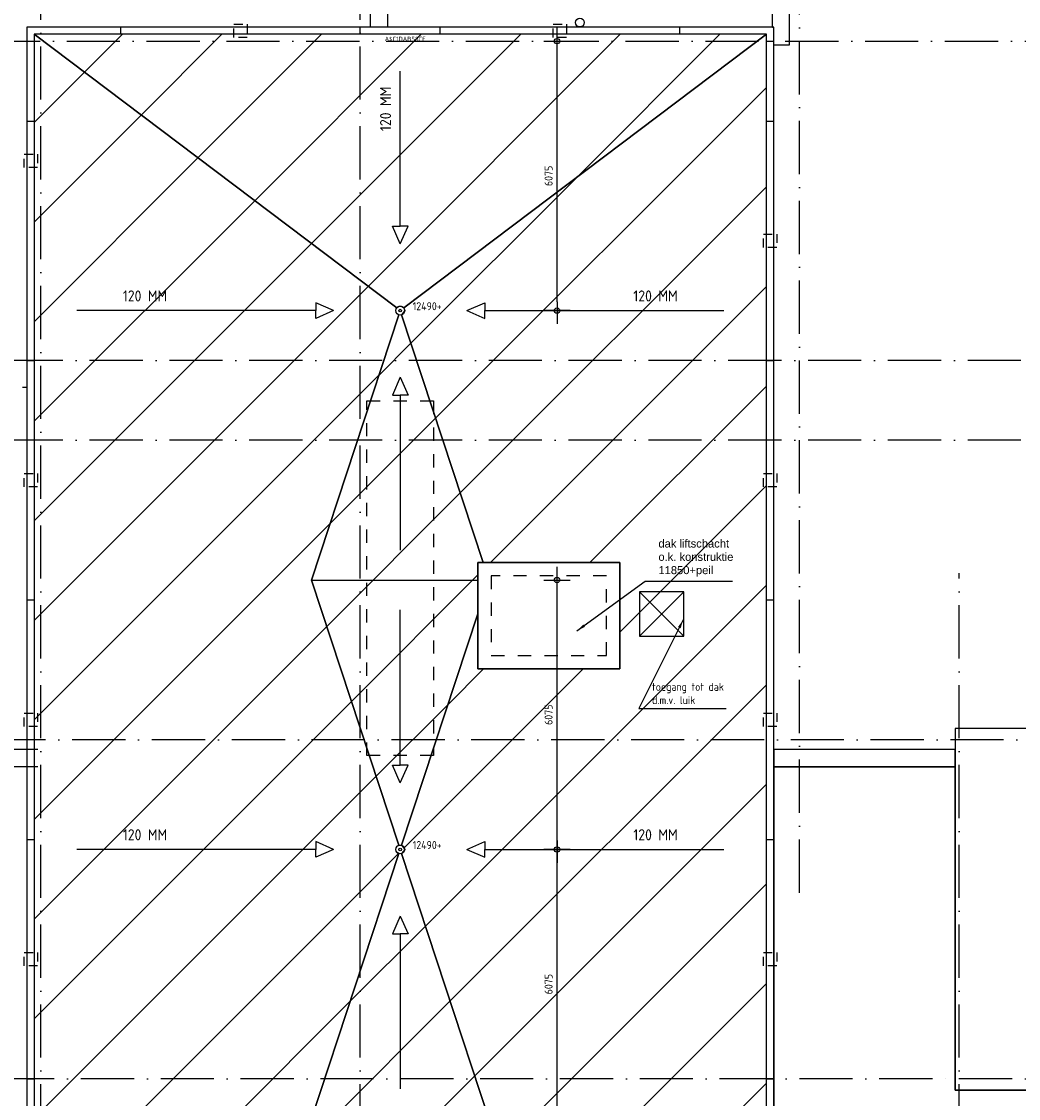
# Model space of a CAD drawing. Extents: x -9573 to 237800, y 0 to 168200.
# Tile 29 of 37: x 117822 to 140299, y 78140 to 102423. Entities that reach past the tile are written whole.
import ezdxf

# ---------------------------------------------------------------- set-up
doc = ezdxf.new("R2010")
doc.units = 0
doc.header["$LTSCALE"] = 200
for name, pattern in [('DASHDOT', [9, 6, -1.5, 0, -1.5]), ('DASHED', [3, 1.5, -1.5]), ('HIDDEN', [2, 1, -1])]:
    doc.linetypes.add(name, pattern=pattern)
doc.layers.get('0').update_dxf_attribs({"linetype": 'CONTINUOUS'})
doc.layers.get('DEFPOINTS').update_dxf_attribs({"linetype": 'CONTINUOUS'})
for name, color, linetype in [('AL$1----_ALGEMEEN', 7, 'CONTINUOUS'), ('AL$1----_MAATVOERING', 7, 'CONTINUOUS'), ('AL$1----_TEKST', 7, 'CONTINUOUS'), ('AL$7----_STRAMIEN', 1, 'DASHDOT'), ('AL27----_DAKEN', 7, 'CONTINUOUS'), ('AL27---_DAKAFSCHOT', 7, 'CONTINUOUS'), ('AL32----_BINNENKOZ', 7, 'CONTINUOUS'), ('ALN-----_BLOCKNAAM', 2, 'CONTINUOUS'), ('BL$4----', 7, 'CONTINUOUS'), ('RUIMTEOMTREK', 2, 'CONTINUOUS')]:
    doc.layers.add(name, color=color, linetype=linetype)
doc.styles.get("Standard").update_dxf_attribs({"font": 'ISOCP'})
doc.dimstyles.new('018STIP100UIT', dxfattribs={"dimscale": 100, "dimtxt": 1.8, "dimasz": 2, "dimexe": 2, "dimexo": 3, "dimgap": 1, "dimtad": 1, "dimdec": 4, "dimrnd": 1, "dimtxsty": 'STANDARD', "dimblk": 'MSTR3', "dimblk1": 'MSTR3', "dimblk2": 'MSTR3', "dimsah": 1, "dimcen": 3, "dimdle": 1.25, "dimse1": 1, "dimse2": 1, "dimclrd": 256, "dimclre": 1, "dimclrt": 7, "dimazin": 3, "dimtfac": 0.75, "dimtdec": 4, "dimtix": 1, "dimtmove": 0, "dimatfit": 3, "dimtvp": 1.5, "dimtolj": 1, "dimtzin": 0})
doc.dimstyles.new('025RADI100UIT', dxfattribs={"dimscale": 100, "dimtxt": 2.5, "dimasz": 2, "dimexe": 2, "dimexo": 3, "dimgap": 1, "dimtad": 1, "dimdec": 4, "dimrnd": 1, "dimtxsty": 'STANDARD', "dimcen": 3, "dimdle": 1.25, "dimse1": 1, "dimse2": 1, "dimclrd": 7, "dimclre": 1, "dimazin": 3, "dimtfac": 0.75, "dimtdec": 4, "dimtofl": 0, "dimtmove": 0, "dimatfit": 3, "dimtvp": 1.5, "dimtolj": 1, "dimtzin": 0})

# ---------------------------------------------------------------- blocks, each defined once
blk = doc.blocks.new('MSTR3')
at = {"color": 0, "linetype": 'CONTINUOUS'}
for p, q in [((0, 1.5), (0, 0)), ((-1, 0), (0, 0)), ((0, 0), (0, -1.5)), ((0, 0), (1.5, 0))]:
    blk.add_line(p, q, dxfattribs=at)
blk.add_circle((0, 0), 0.3, dxfattribs=at)
blk = doc.blocks.new('*D15')
at = {"linetype": 'BYBLOCK'}
blk.add_line((129895, 77880), (129895, 83555), dxfattribs=at)
at = {"layer": 'DEFPOINTS', "color": 0, "linetype": 'BYBLOCK'}
for p in [(126360, 83755), (129895, 83755), (128360, 77680)]:
    blk.add_point(p, dxfattribs=at)
at = {"linetype": 'BYBLOCK', "xscale": 200, "yscale": 200, "zscale": 200}
for p, rotation in [((129895, 83755), 90), ((129895, 77680), 270)]:
    blk.add_blockref('MSTR3', p, dxfattribs=dict(at, rotation=rotation))
at = {"color": 7, "linetype": 'BYBLOCK', "insert": (129705, 80718), "char_height": 180, "attachment_point": 5, "rotation": 90}
blk.add_mtext('\\A1;6075', dxfattribs=at)
blk = doc.blocks.new('*D16')
at = {"linetype": 'BYBLOCK'}
blk.add_line((129895, 83955), (129895, 89630), dxfattribs=at)
at = {"layer": 'DEFPOINTS', "color": 0, "linetype": 'BYBLOCK'}
for p in [(128360, 89830), (129895, 89830), (126360, 83755)]:
    blk.add_point(p, dxfattribs=at)
at = {"linetype": 'BYBLOCK', "xscale": 200, "yscale": 200, "zscale": 200}
for p, rotation in [((129895, 89830), 90), ((129895, 83755), 270)]:
    blk.add_blockref('MSTR3', p, dxfattribs=dict(at, rotation=rotation))
at = {"color": 7, "linetype": 'BYBLOCK', "insert": (129705, 86793), "char_height": 180, "attachment_point": 5, "rotation": 90}
blk.add_mtext('\\A1;6075', dxfattribs=at)
blk = doc.blocks.new('*D17')
at = {"linetype": 'BYBLOCK'}
blk.add_line((129895, 96105), (129895, 101780), dxfattribs=at)
at = {"layer": 'DEFPOINTS', "color": 0, "linetype": 'BYBLOCK'}
for p in [(125460, 101980), (129895, 101980), (126360, 95905)]:
    blk.add_point(p, dxfattribs=at)
at = {"linetype": 'BYBLOCK', "xscale": 200, "yscale": 200, "zscale": 200}
for p, rotation in [((129895, 101980), 90), ((129895, 95905), 270)]:
    blk.add_blockref('MSTR3', p, dxfattribs=dict(at, rotation=rotation))
at = {"color": 7, "linetype": 'BYBLOCK', "insert": (129705, 98943), "char_height": 180, "attachment_point": 5, "rotation": 90}
blk.add_mtext('\\A1;6075', dxfattribs=at)
blk = doc.blocks.new('A$C1DAB58CE')
at = {"layer": 'AL27---_DAKAFSCHOT'}
blk.add_circle((4400, 420), 100, dxfattribs=at)
at = {"layer": 'ALN-----_BLOCKNAAM', "linetype": 'CONTINUOUS'}
blk.add_text('A$C1DAB58CE', height=100, dxfattribs=at).set_placement((0, 0))

msp = doc.modelspace()

# ---------------------------------------------------------------- hatches: boundary and pattern name
at = {"layer": 'BL$4----'}
h = msp.add_hatch(dxfattribs=at)
h.set_pattern_fill('ANSI31', color=256, scale=500, style=0)
h.paths.add_polyline_path([(118105.29813, 102135.22757), (126360.29813, 95905.40396), (124360.29813, 89830.40396), (126360.29813, 83755.40396), (124360.29813, 77680.40396), (126360.29813, 71605.40396), (124360.29813, 65530.40396), (126360.29813, 59455.40396), (118105.29813, 53225.58036)])
h = msp.add_hatch(dxfattribs=at)
h.set_pattern_fill('ANSI31', color=256, scale=500, style=0)
h.paths.add_polyline_path([(118105.29813, 102135.22757), (134614.94534, 102135.22757), (126360.29813, 95905.40396)])
h = msp.add_hatch(dxfattribs=at)
h.set_pattern_fill('ANSI31', color=256, scale=500, style=0)
h.paths.add_polyline_path([(128110.29813, 89070.85257), (126391.56889, 83850.21251), (126460.29813, 83755.22757), (126391.56889, 83660.24262), (128360.29813, 77680.22757), (126391.56889, 71700.21251), (126460.29813, 71605.22757), (126391.56889, 71510.24262), (128360.29813, 65530.22757), (126391.56889, 59550.21251), (126460.29813, 59455.22757), (126440.1175, 59394.98748), (134614.94534, 53225.58036), (134614.94534, 102135.05117), (126440.1175, 95965.46765), (126460.29813, 95905.22757), (126391.56889, 95810.24262), (128230.1989, 90225.40396), (131310.29813, 90225.40396), (131310.29813, 87825.40396), (128110.29813, 87825.40396)])
h = msp.add_hatch(dxfattribs=at)
h.set_pattern_fill('ANSI31', color=256, scale=500, style=0)
h.paths.add_polyline_path([(126329.02737, 95810.24262), (124360.29813, 89830.22757), (126329.02737, 83850.21251), (126360.29813, 83855.22757), (126391.56889, 83850.21251), (128110.29813, 89070.85257), (128110.29813, 90225.40396), (128230.1989, 90225.40396), (126391.56889, 95810.24262), (126360.29813, 95805.22757)])
h = msp.add_hatch(dxfattribs=at)
h.set_pattern_fill('ANSI31', color=256, scale=500, style=0)
edge = h.paths.add_edge_path()
edge.add_arc((126360.29813, 83755.22757), 100, 251.777519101, 288.222480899, ccw=False)
edge.add_line((126329.02737, 83660.24262), (124360.29813, 77680.22757))
edge.add_line((124360.29813, 77680.22757), (128360.29813, 77680.22757))
edge.add_line((128360.29813, 77680.22757), (126391.56889, 83660.24262))
edge = h.paths.add_edge_path()
edge.add_arc((126360.29813, 71605.22757), 100, 71.777519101, 108.222480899)
edge.add_line((126329.02737, 71700.21251), (124360.29813, 77680.22757))
edge.add_line((124360.29813, 77680.22757), (128360.29813, 77680.22757))
edge.add_line((128360.29813, 77680.22757), (126391.56889, 71700.21251))

# ---------------------------------------------------------------- linework, layer by layer
at = {"layer": 'AL$1----_ALGEMEEN', "linetype": 'DASHED'}
msp.add_lwpolyline([(127110.12174, 93870.40396), (127110.12174, 85870.40396), (125610.12174, 85870.40396), (125610.12174, 93870.40396)], close=True, dxfattribs=at)
at = {"layer": 'AL$7----_STRAMIEN', "color": 1}
for points in [[(118260.29813, 48460.58036), (118260.29813, 124517.90623)], [(125460.29813, 48460.58036), (125460.29813, 124517.90623)], [(135360.29813, 82780.58036), (135360.29813, 124517.90623)], [(-5367.20421, 101980.58036), (233965.12151, 101980.58036)], [(233960.29813, 94780.58036), (-5367.20421, 94780.58036)], [(233960.29813, 92980.58036), (-5367.20421, 92980.58036)], [(233568.74068, 86230.58036), (-2089.62728, 86230.58036)], [(188760.29813, 78580.58036), (138360.29813, 78580.58036), (113714.55487, 78580.58036)]]:
    msp.add_lwpolyline(points, dxfattribs=at)
at = {"layer": 'AL$7----_STRAMIEN'}
msp.add_lwpolyline([(138960.29813, 48460.58036), (138960.29813, 89983.97062)], dxfattribs=at)
at = {"layer": 'AL27----_DAKEN', "color": 1}
for points in [[(118190.79806, 85620.58036), (92450.29813, 85620.58036), (92450.29813, 119990.58036), (126070.29813, 119990.58036), (126070.29813, 102300.58035)], [(134770.29806, 102290.58033), (134750.29813, 102290.58033), (134750.29813, 119990.58036), (168370.29813, 119990.58036), (168370.29813, 102290.58033), (168350.29806, 102290.58033)], [(118190.79806, 86010.58036), (92840.29813, 86010.58036), (92840.29813, 119600.58036), (125680.29813, 119600.58036), (125680.29813, 102300.58035)], [(134770.29806, 101900.58033), (135140.29813, 101900.58033), (135140.29813, 119600.58036), (167980.29813, 119600.58036), (167980.29813, 101900.58033), (168350.29806, 101900.58033)]]:
    msp.add_lwpolyline(points, dxfattribs=at)
at = {"layer": 'AL27----_DAKEN', "color": 4}
for points in [[(117940.29813, 102300.22757), (117940.29813, 53060.58036), (134779.94534, 53060.58036), (134779.94534, 102300.22757)], [(118105.29813, 102135.22757), (118105.29813, 53225.58036), (134614.94534, 53225.58036), (134614.94534, 102135.22757)]]:
    msp.add_lwpolyline(points, close=True, dxfattribs=at)
for points in [[(120060.29813, 102135.22757), (120060.29813, 102290.40396)], [(125460.29813, 102135.22757), (125460.29813, 102290.40396)], [(127260.29813, 102135.22757), (127260.29813, 102290.40396)], [(132660.29813, 102135.22757), (132660.29813, 102290.40396)], [(117950.12174, 101980.40396), (118105.29813, 101980.40396)], [(134614.94534, 101980.40396), (134770.12174, 101980.40396)], [(117950.12174, 100180.40396), (118105.29813, 100180.40396)], [(134614.94534, 100180.40396), (134770.12174, 100180.40396)], [(117950.12174, 94780.40396), (118105.29813, 94780.40396)], [(134614.94534, 94780.40396), (134770.12174, 94780.40396)], [(117950.12174, 89380.40396), (118105.29813, 89380.40396)], [(134614.94534, 89380.40396), (134770.12174, 89380.40396)], [(117950.12174, 83980.40396), (118105.29813, 83980.40396)], [(134614.94534, 83980.40396), (134770.12174, 83980.40396)], [(117950.12174, 78580.40396), (118105.29813, 78580.40396)], [(134614.94534, 78580.40396), (134770.12174, 78580.40396)]]:
    msp.add_lwpolyline(points, dxfattribs=at)
at = {"layer": 'AL27----_DAKEN', "color": 1, "linetype": 'HIDDEN'}
for points in [[(122610.29813, 102062.81577), (122610.29813, 102362.81577), (122910.29813, 102362.81577), (122910.29813, 102062.81577)], [(129810.29813, 102062.81577), (129810.29813, 102362.81577), (130110.29813, 102362.81577), (130110.29813, 102062.81577)], [(118182.62174, 99130.40396), (117882.62174, 99130.40396), (117882.62174, 99430.40396), (118182.62174, 99430.40396)], [(134847.44534, 97330.40396), (134547.44534, 97330.40396), (134547.44534, 97630.40396), (134847.44534, 97630.40396)], [(118182.62174, 91930.40396), (117882.62174, 91930.40396), (117882.62174, 92230.40396), (118182.62174, 92230.40396)], [(134847.44534, 91930.40396), (134547.44534, 91930.40396), (134547.44534, 92230.40396), (134847.44534, 92230.40396)], [(118182.62174, 86530.40396), (117882.62174, 86530.40396), (117882.62174, 86830.40396), (118182.62174, 86830.40396)], [(134847.44534, 86530.40396), (134547.44534, 86530.40396), (134547.44534, 86830.40396), (134847.44534, 86830.40396)], [(118182.62174, 81130.40396), (117882.62174, 81130.40396), (117882.62174, 81430.40396), (118182.62174, 81430.40396)], [(134847.44534, 81130.40396), (134547.44534, 81130.40396), (134547.44534, 81430.40396), (134847.44534, 81430.40396)]]:
    msp.add_lwpolyline(points, close=True, dxfattribs=at)
at = {"layer": 'AL27----_DAKEN'}
for points in [[(126360.29813, 97808.92347), (126360.29813, 101305.46167)], [(126360.29813, 97408.92347), (126184.24083, 97808.92347), (126360.29813, 97808.92347)], [(126360.29813, 97408.92347), (126536.35542, 97808.92347), (126360.29813, 97808.92347)], [(124856.77862, 95905.40396), (124456.77862, 96081.46126), (124456.77862, 95905.40396)], [(127863.81764, 95905.40396), (128263.81764, 96081.46126), (128263.81764, 95905.40396)], [(124456.77862, 95905.40396), (119065.99072, 95905.40396)], [(124856.77862, 95905.40396), (124456.77862, 95729.34666), (124456.77862, 95905.40396)], [(127863.81764, 95905.40396), (128263.81764, 95729.34666), (128263.81764, 95905.40396)], [(128263.81764, 95905.40396), (133654.60554, 95905.40396)], [(126360.29813, 94401.88445), (126184.24083, 94001.88445), (126360.29813, 94001.88445)], [(126360.29813, 94401.88445), (126536.35542, 94001.88445), (126360.29813, 94001.88445)], [(126360.29813, 94001.88445), (126360.29813, 90505.34625)], [(131755.09701, 89563.5375), (132755.09701, 88563.5375)], [(132755.09701, 89563.5375), (131755.09701, 88563.5375)], [(126360.29813, 85658.92347), (126360.29813, 89155.46167)], [(126360.29813, 85258.92347), (126184.24083, 85658.92347), (126360.29813, 85658.92347)], [(126360.29813, 85258.92347), (126536.35542, 85658.92347), (126360.29813, 85658.92347)], [(124856.77862, 83755.40396), (124456.77862, 83931.46126), (124456.77862, 83755.40396)], [(127863.81764, 83755.40396), (128263.81764, 83931.46126), (128263.81764, 83755.40396)], [(124456.77862, 83755.40396), (119065.99072, 83755.40396)], [(124856.77862, 83755.40396), (124456.77862, 83579.34666), (124456.77862, 83755.40396)], [(127863.81764, 83755.40396), (128263.81764, 83579.34666), (128263.81764, 83755.40396)], [(128263.81764, 83755.40396), (133654.60554, 83755.40396)], [(126360.29813, 82251.88445), (126184.24083, 81851.88445), (126360.29813, 81851.88445)], [(126360.29813, 82251.88445), (126536.35542, 81851.88445), (126360.29813, 81851.88445)], [(126360.29813, 81851.88445), (126360.29813, 78355.34625)]]:
    msp.add_lwpolyline(points, dxfattribs=at)
at = {"layer": 'AL27----_DAKEN', "color": 1, "linetype": 'HIDDEN'}
msp.add_lwpolyline([(117440.29813, 94180.40396), (117940.29813, 94180.40396)], dxfattribs=at)
at = {"layer": 'AL27----_DAKEN'}
for points in [[(128110.29813, 87825.40396), (131310.29813, 87825.40396), (131310.29813, 90225.40396), (128110.29813, 90225.40396)], [(131755.09701, 89563.5375), (131755.09701, 88563.5375), (132755.09701, 88563.5375), (132755.09701, 89563.5375)]]:
    msp.add_lwpolyline(points, close=True, dxfattribs=at)
at = {"layer": 'AL27----_DAKEN', "color": 1, "linetype": 'DASHED'}
msp.add_lwpolyline([(128410.29813, 88125.40396), (131010.29813, 88125.40396), (131010.29813, 89925.40396), (128410.29813, 89925.40396)], close=True, dxfattribs=at)
at = {"layer": 'AL27----_DAKEN', "color": 1}
for points in [[(138870.29813, 86480.40396), (138870.29813, 78330.40396), (164250.29813, 78330.40396), (164250.29813, 86480.40396)], [(134779.94534, 86010.40396), (134779.94534, 85620.40396), (138870.29813, 85620.40396), (138870.29813, 86010.40396)]]:
    msp.add_lwpolyline(points, close=True, dxfattribs=at)
at = {"layer": 'AL27---_DAKAFSCHOT', "color": 1}
msp.add_line((124360.29813, 89830.22757), (128110.29813, 89830.22757), dxfattribs=at)
for points in [[(126329.02737, 83660.24262, -0.3238467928), (126260.29813, 83755.22757, -0.3238467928), (126329.02737, 83850.21251), (124360.29813, 89830.22757), (126329.02737, 95810.24262, -0.3238467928), (126260.29813, 95905.22757, -0.163043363), (126280.47752, 95965.46601), (118105.29813, 102135.05117), (118105.29813, 53225.40396), (126280.47752, 59394.98912, -0.163043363), (126260.29813, 59455.22757, -0.3238467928), (126329.02737, 59550.21251), (124360.29813, 65530.22757), (126329.02737, 71510.24262, -0.3238467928), (126260.29813, 71605.22757, -0.3238467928), (126329.02737, 71700.21251), (124360.29813, 77680.22757)], [(134614.94534, 102135.05117), (118105.29813, 102135.05117), (126280.47752, 95965.46601, -0.4981300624), (126440.1175, 95965.46765)], [(126391.56889, 83660.24262, -0.1603752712), (126329.02737, 83660.24262), (124360.29813, 77680.22757), (128360.29813, 77680.22757)]]:
    msp.add_lwpolyline(points, format="xyb", close=True, dxfattribs=at)
for points in [[(128110.29813, 89070.85257), (126391.56889, 83850.21251), (126460.29813, 83755.22757), (126391.56889, 83660.24262), (128360.29813, 77680.22757), (126391.56889, 71700.21251), (126460.29813, 71605.22757), (126391.56889, 71510.24262), (128360.29813, 65530.22757), (126391.56889, 59550.21251), (126460.29813, 59455.22757), (126440.1175, 59394.98748), (134614.94534, 53225.58036), (134614.94534, 102135.05117), (126440.1175, 95965.46765), (126460.29813, 95905.22757), (126391.56889, 95810.24262), (128230.1989, 90225.40396), (131310.29813, 90225.40396), (131310.29813, 87825.40396), (128110.29813, 87825.40396)], [(126329.02737, 95810.24262), (124360.29813, 89830.22757), (126329.02737, 83850.21251), (126360.29813, 83855.22757), (126391.56889, 83850.21251), (128110.29813, 89070.85257), (128110.29813, 90225.40396), (128230.1989, 90225.40396), (126391.56889, 95810.24262), (126360.29813, 95805.22757)]]:
    msp.add_lwpolyline(points, close=True, dxfattribs=at)
at = {"layer": 'AL27---_DAKAFSCHOT', "color": 4}
for centre in [(126360.29813, 95905.22757), (126360.29813, 83755.22757)]:
    msp.add_circle(centre, 100, dxfattribs=at)
at = {"layer": 'AL27---_DAKAFSCHOT'}
for centre in [(126360.29813, 95905.22757), (126360.29813, 83755.22757)]:
    msp.add_circle(centre, 30, dxfattribs=at)
at = {"layer": 'RUIMTEOMTREK'}
msp.add_lwpolyline([(134779.94534, 85620.40396), (134779.94534, 54580.40396), (168340.29813, 54580.40396), (168340.29813, 85620.40396), (164250.29813, 85620.40396), (164250.29813, 78330.40396), (138870.29813, 78330.40396), (138870.29813, 85620.40396)], close=True, dxfattribs=at)

# ---------------------------------------------------------------- block references
at = {"layer": 'AL32----_BINNENKOZ'}
msp.add_blockref('A$C1DAB58CE', (126010.29835, 101980.58025), dxfattribs=at)

# ---------------------------------------------------------------- texts
at = {"layer": 'AL$1----_MAATVOERING', "color": 7, "char_height": 180, "attachment_point": 4}
for s, insert in [('\\A1;\\fArial|b0|i0|c0|p34;dak liftschacht\\Po.k. konstruktie\\P11850+peil', (132181.50977, 90325.82225)), ('\\A1;\\fArial|b0|i0|c0|p34;dak liftschacht\\Po.k. konstruktie\\P11850+peil', (132181.50977, 90325.82225)), ('\\A1;\\fArial|b0|i0|c0|p34;dak liftschacht\\Po.k. konstruktie\\P11850+peil', (132181.50977, 90325.82225)), ('toegang tot dak\\Pd.m.v. luik', (132038.25256, 87271.54291))]:
    msp.add_mtext(s, dxfattribs=dict(at, insert=insert))
at = {"layer": 'AL$1----_TEKST', "color": 4}
for p in [(126641.16945, 95914.3549), (126641.16945, 83764.3549)]:
    msp.add_text('12490+', height=180, dxfattribs=at).set_placement(p)
at = {"layer": 'AL27----_DAKEN', "insert": (125904.84771, 100954.87773), "char_height": 250, "width": 1902.82, "attachment_point": 3, "rotation": 90}
msp.add_mtext('120 MM', dxfattribs=at)
at = {"layer": 'AL27----_DAKEN', "char_height": 250, "width": 1902.82}
for insert, attachment_point in [((120105.20181, 96360.85438), 1), ((132615.39445, 96360.85438), 3), ((120105.20181, 84210.85438), 1), ((132615.39445, 84210.85438), 3)]:
    msp.add_mtext('120 MM', dxfattribs=dict(at, insert=insert, attachment_point=attachment_point))

# ---------------------------------------------------------------- dimensions: what is measured, and where the dimension line sits
at = {"layer": 'AL$1----_MAATVOERING', "color": 1}
for base, p1, p2, picture, middle in [((129894.96592, 101980.40396), (126360.29813, 95905.40396), (125460.29813, 101980.40396), '*D17', (129704.96592, 98942.90396)), ((129894.96592, 89830.40396), (126360.29813, 83755.40396), (128360.29813, 89830.40396), '*D16', (129704.96592, 86792.90396)), ((129894.96592, 83755.40396), (128360.29813, 77680.40396), (126360.29813, 83755.40396), '*D15', (129704.96592, 80717.90396))]:
    dim = msp.add_linear_dim(base=base, p1=p1, p2=p2, angle=90, dimstyle='018STIP100UIT', dxfattribs=at)
    dim.commit()
    dim.dimension.update_dxf_attribs({"geometry": picture, "text_midpoint": middle})

# ---------------------------------------------------------------- leaders
at = {"layer": 'AL$1----_MAATVOERING', "color": 7, "annotation_type": 0, "has_hookline": 1, "hookline_direction": 0}
for points, text_width in [([(130344.66586, 88684.85435), (131881.50977, 89803.91911), (132081.50977, 89803.91911)], 1672.30559), ([(130344.66586, 88684.85435), (131881.50977, 89803.91911), (132081.50977, 89803.91911)], 1672.30559), ([(132742.17276, 88935.69233), (131738.25256, 86931.54291), (131938.25256, 86931.54291)], 1674)]:
    msp.add_leader(points, dimstyle='025RADI100UIT', dxfattribs=dict(at, text_width=text_width))

doc.saveas('drawing.dxf')
